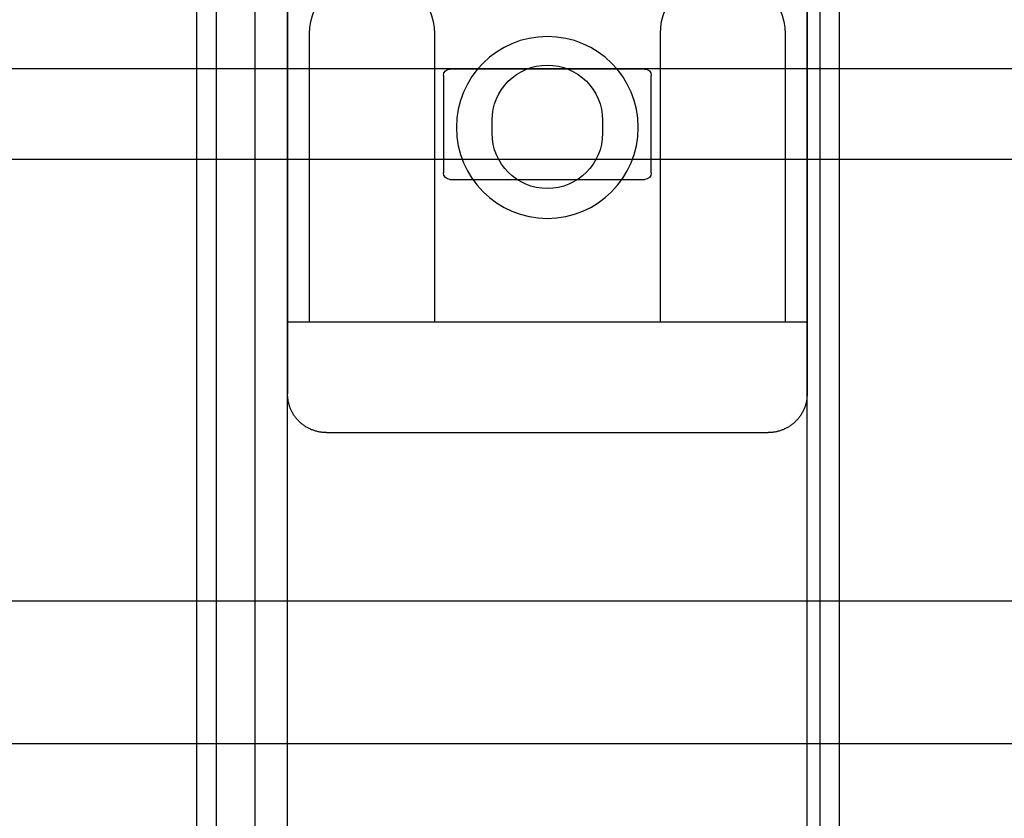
# Model space of a CAD drawing. Header units: millimetres. Extents: x 22865 to 60762, y -18816 to 15611.
# Tile 167 of 256: x 25862.5 to 25870.08, y 9859.38 to 9865.53. Entities that reach past the tile are written whole.
import ezdxf

# ---------------------------------------------------------------- set-up
doc = ezdxf.new("R2010")
doc.units = ezdxf.units.MM
for name, color, linetype in [('1', 7, 'Continuous'), ('bramy przemyslowe', 5, 'Continuous'), ('BRO0010100955_PBL77', 7, 'Continuous'), ('BRO0010100975_PBL47', 7, 'Continuous'), ('BRO0010102688_PBL26', 7, 'Continuous'), ('BRO0010102688_PBL49', 7, 'Continuous'), ('Z3067109_AF2_PBL40', 7, 'Continuous'), ('Z3068498_AF5_PBL82', 7, 'Continuous')]:
    doc.layers.add(name, color=color, linetype=linetype)
doc.layers.add('projekt', color=6, linetype='Continuous', lineweight=9)
doc.styles.add('1-100', font='simplex.shx', dxfattribs={"width": 0.8, "height": 15})
doc.dimstyles.new('1-100', dxfattribs={"dimscale": 0.5, "dimtxt": 100, "dimasz": 1, "dimexe": 0.18, "dimexo": 0.0625, "dimgap": 5, "dimtad": 1, "dimdec": 1, "dimzin": 0, "dimdsep": 46, "dimtxsty": '1-100', "dimblk1": 'K', "dimblk2": 'K', "dimsah": 1, "dimcen": 0.09, "dimse1": 1, "dimse2": 1, "dimadec": 0, "dimazin": 0, "dimtfac": 1, "dimtdec": 1, "dimtofl": 0, "dimtmove": 0, "dimatfit": 3, "dimldrblk": 'K', "dimfxl": 0, "dimtolj": 1, "dimtzin": 0, "dimarcsym": 0})

# ---------------------------------------------------------------- blocks, each defined once
blk = doc.blocks.new('Abhängung_BRO0010102703_ABL25__13', base_point=(4102.531, 4250.113))
at = {"layer": 'BRO0010100955_PBL77', "color": 2, "linetype": 'Continuous'}
for p, q in [((6693.704, 5602.563), (6693.704, 5570.063)), ((6733.704, 5602.563), (6733.704, 5570.063)), ((6695.404, 5587.763), (6695.404, 5565.563)), ((6705.004, 5565.563), (6705.004, 5587.763)), ((6722.404, 5587.763), (6722.404, 5565.563)), ((6732.004, 5565.563), (6732.004, 5587.763)), ((6693.704, 5570.063), (6693.704, 5565.563)), ((6733.704, 5570.063), (6733.704, 5565.563)), ((6693.704, 5565.563), (6733.704, 5565.563)), ((6693.704, 5565.563), (6693.704, 5560.051)), ((6695.404, 5565.563), (6705.004, 5565.563)), ((6722.404, 5565.563), (6732.004, 5565.563)), ((6733.704, 5565.563), (6733.704, 5560.051)), ((6730.704, 5557.063), (6696.704, 5557.063))]:
    blk.add_line(p, q, dxfattribs=at)
blk.add_circle((6713.704, 5580.563), 7, dxfattribs=at)
for centre in [(6700.204, 5587.763), (6727.204, 5587.763)]:
    blk.add_arc(centre, 4.8, 0, 180, dxfattribs=at)
for points in [[(6693.704, 5560.051), (6693.715, 5559.791), (6693.75, 5559.532), (6693.806, 5559.278), (6693.885, 5559.029), (6693.985, 5558.788), (6694.106, 5558.557), (6694.247, 5558.337), (6694.406, 5558.13), (6694.583, 5557.938), (6694.776, 5557.762), (6694.983, 5557.603), (6695.204, 5557.463), (6695.436, 5557.343), (6695.678, 5557.243), (6695.927, 5557.164), (6696.183, 5557.108), (6696.443, 5557.074), (6696.704, 5557.063)], [(6730.704, 5557.063), (6730.965, 5557.074), (6731.225, 5557.108), (6731.48, 5557.164), (6731.73, 5557.243), (6731.972, 5557.343), (6732.204, 5557.463), (6732.425, 5557.603), (6732.632, 5557.762), (6732.825, 5557.938), (6733.002, 5558.13), (6733.161, 5558.337), (6733.302, 5558.557), (6733.423, 5558.788), (6733.523, 5559.029), (6733.602, 5559.278), (6733.658, 5559.532), (6733.693, 5559.791), (6733.704, 5560.051)]]:
    blk.add_spline(points, degree=3, dxfattribs=at)
at = {"layer": 'BRO0010100975_PBL47', "color": 2, "linetype": 'Continuous'}
for p, q in [((6693.704, 5567.184), (6693.704, 5603.113)), ((6733.704, 5567.184), (6733.704, 5603.113)), ((6709.454, 5581.113), (6709.454, 5580.113)), ((6717.954, 5580.113), (6717.954, 5581.113)), ((6693.704, 5461.113), (6693.704, 5567.184)), ((6733.704, 5461.113), (6733.704, 5567.184))]:
    blk.add_line(p, q, dxfattribs=at)
for centre, start, end in [((6713.704, 5581.113), 0, 180), ((6713.704, 5580.113), 180, 0)]:
    blk.add_arc(centre, 4.25, start, end, dxfattribs=at)
at = {"layer": 'BRO0010102688_PBL26', "color": 2, "linetype": 'Continuous'}
for p, q in [((6739.204, 5759.554), (6739.204, 5485.236)), ((6740.704, 5759.554), (6740.704, 5485.236))]:
    blk.add_line(p, q, dxfattribs=at)
at = {"layer": 'BRO0010102688_PBL49', "color": 2, "linetype": 'Continuous'}
for p, q in [((6691.204, 5464.113), (6691.204, 5763.113)), ((6692.704, 5464.113), (6692.704, 5763.113)), ((6733.704, 5464.113), (6733.704, 5763.113)), ((6736.204, 5464.113), (6736.204, 5763.113)), ((6706.204, 5585.063), (6721.204, 5585.063)), ((6705.704, 5577.063), (6705.704, 5584.563)), ((6721.704, 5584.563), (6721.704, 5577.063)), ((6721.204, 5576.563), (6706.204, 5576.563))]:
    blk.add_line(p, q, dxfattribs=at)
for centre, start, end in [((6706.204, 5584.563), 90, 180), ((6721.204, 5584.563), 0, 90), ((6706.204, 5577.063), 180, 270), ((6721.204, 5577.063), 270, 0)]:
    blk.add_arc(centre, 0.5, start, end, dxfattribs=at)
blk = doc.blocks.new('Oben_Z3068498_AF5_PBL82__END', base_point=(2981.74, 4152.326))
at = {"layer": 'Z3068498_AF5_PBL82', "color": 2, "linetype": 'Continuous'}
for p, q in [((7053.454, 5585.113), (3260.551, 5585.113)), ((7053.454, 5578.113), (3260.551, 5578.113)), ((7053.454, 5544.113), (3260.551, 5544.113)), ((7053.454, 5533.113), (3260.551, 5533.113))]:
    blk.add_line(p, q, dxfattribs=at)
blk = doc.blocks.new('Unten_Z3067109_AF2_PBL40_', base_point=(3595.399, 4267.113))
at = {"layer": 'Z3067109_AF2_PBL40', "color": 2, "linetype": 'Continuous'}
blk.add_line((7053.454, 5533.113), (3809.059, 5533.113), dxfattribs=at)
blk = doc.blocks.new('Waagerechte_Laufschiene', base_point=(2981.74, 4152.326))
at = {"layer": '1'}
for name, p in [('Oben_Z3068498_AF5_PBL82__END', (2981.74, 4152.326)), ('Unten_Z3067109_AF2_PBL40_', (3595.399, 4267.113))]:
    blk.add_blockref(name, p, dxfattribs=at)
blk = doc.blocks.new('brama przekroj h400cm')
at = {"layer": '1', "xscale": -1}
for name, p in [('Abhängung_BRO0010102703_ABL25__13', (21804.221, 19384.15)), ('Waagerechte_Laufschiene', (22925.012, 19286.364))]:
    blk.add_blockref(name, p, dxfattribs=at)
blk = doc.blocks.new('K')
for p, q in [((0, -19.114), (0, 19.114)), ((-19.114, 0), (19.114, 0))]:
    blk.add_line(p, q)
blk.add_circle((0, 0), 2.016)
blk = doc.blocks.new('*D2030')
at = {"layer": 'projekt', "color": 0, "lineweight": -2, "ltscale": 0.2}
blk.add_line((27131.166, 11439.6662), (23567.166, 11439.6662), dxfattribs=at)
at = {"layer": 'projekt', "color": 0, "linetype": 'ByBlock', "lineweight": -2, "xscale": 0.5, "yscale": 0.5, "zscale": 0.5, "rotation": 180}
blk.add_blockref('K', (23566.666, 11439.6662), dxfattribs=at)
at = {"layer": 'projekt', "color": 0, "linetype": 'ByBlock', "lineweight": -2, "xscale": 0.5, "yscale": 0.5, "zscale": 0.5}
blk.add_blockref('K', (27131.666, 11439.6662), dxfattribs=at)
at = {"layer": 'projekt', "color": 0, "ltscale": 0.2, "insert": (25349.166, 11449.6662), "char_height": 15, "attachment_point": 5, "style": '1-100'}
blk.add_mtext('\\A1;3565.0', dxfattribs=at)

msp = doc.modelspace()

# ---------------------------------------------------------------- block references
at = {"layer": 'bramy przemyslowe', "color": 0, "xscale": 0.1, "yscale": 0.1, "zscale": 0.1}
msp.add_blockref('brama przekroj h400cm', (23947.2602, 7793.243), dxfattribs=at)

# ---------------------------------------------------------------- dimensions: what is measured, and where the dimension line sits
at = {"layer": 'projekt', "color": 5, "ltscale": 0.2}
dim = msp.add_linear_dim(base=(23566.666, 11439.6662), p1=(27131.666, 6344.0632), p2=(23566.666, 6344.0632), dimstyle='1-100', dxfattribs=at)
dim.commit()
dim.dimension.update_dxf_attribs({"geometry": '*D2030', "text_midpoint": (25349.166, 11449.6662)})

doc.saveas('drawing.dxf')
